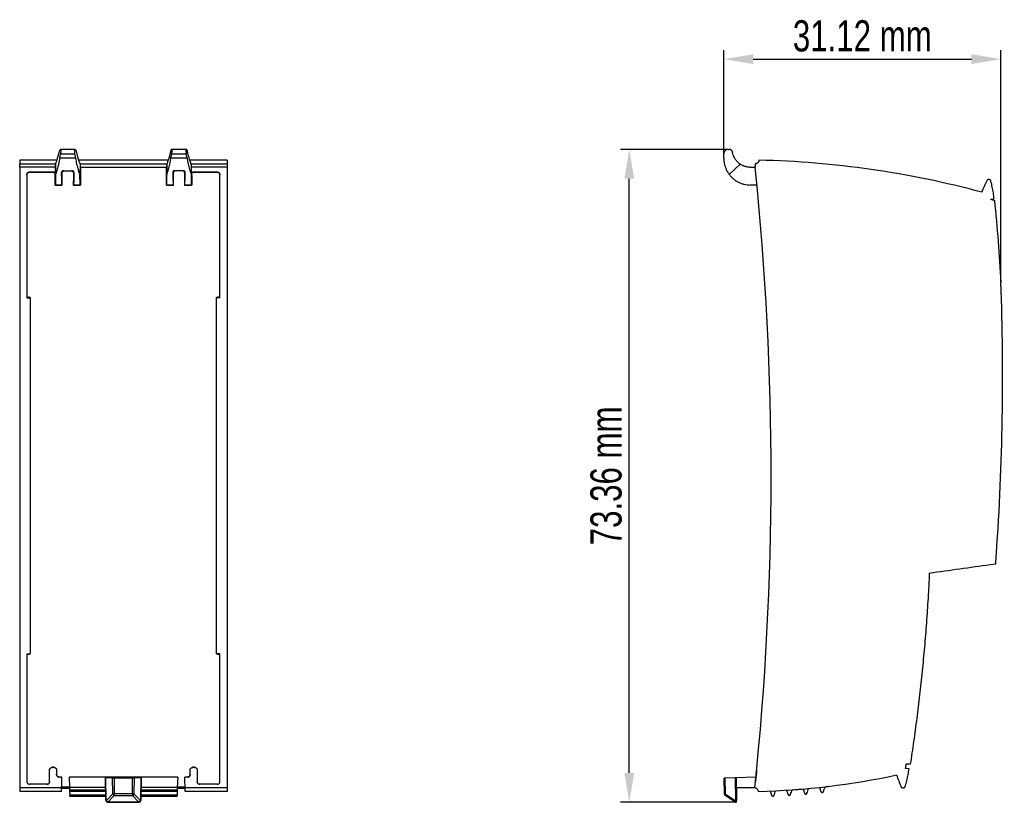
# Model space of a CAD drawing. Header units: millimetres. Extents: x 8 to 415, y 5 to 292.
# Tile 3 of 7: x 117 to 228, y 143 to 231. Entities that reach past the tile are written whole.
import ezdxf

# ---------------------------------------------------------------- set-up
doc = ezdxf.new("R2010")
doc.units = ezdxf.units.MM
doc.header["$PDSIZE"] = -1
doc.styles.add('SLDTEXTSTYLE0', font='TXT', dxfattribs={"width": 0.75})
doc.dimstyles.new('SLDDIMSTYLE1', dxfattribs={"dimtxt": 3.5, "dimasz": 3.302, "dimexe": 0, "dimexo": 0.0625, "dimgap": 0.875, "dimtad": 2, "dimrnd": 1e-09, "dimzin": 12, "dimdsep": 46, "dimtxsty": 'SLDTEXTSTYLE0', "dimsah": 1, "dimcen": 0.09, "dimadec": 0, "dimazin": 3, "dimtfac": 1, "dimtofl": 0, "dimtmove": 0, "dimatfit": 3, "dimfxl": 1, "dimfrac": 2, "dimtolj": 1, "dimtzin": 12, "dimarcsym": 0})

# ---------------------------------------------------------------- blocks, each defined once
blk = doc.blocks.new('*D9')
at = {"color": 0, "linetype": 'Continuous', "lineweight": -2, "transparency": 16777216}
for p, q in [((196.06, 215.85), (196.06, 227.43)), ((227.18, 201.41), (227.18, 227.43)), ((199.37, 226.43), (223.88, 226.43))]:
    blk.add_line(p, q, dxfattribs=at)
at = {"color": 0, "linetype": 'Continuous', "transparency": 16777216}
for points in [[(199.37, 226.98), (199.37, 225.87), (196.06, 226.43)], [(223.88, 226.98), (223.88, 225.87), (227.18, 226.43)]]:
    blk.add_solid(points, dxfattribs=at)
at = {"layer": 'Defpoints', "color": 0, "linetype": 'Continuous', "transparency": 16777216}
for p in [(227.18, 226.43), (196.06, 215.79), (227.18, 201.34)]:
    blk.add_point(p, dxfattribs=at)
at = {"color": 0, "linetype": 'Continuous', "lineweight": 25, "transparency": 16777216, "insert": (211.62, 230.8), "char_height": 3.5, "attachment_point": 2, "style": 'SLDTEXTSTYLE0'}
blk.add_mtext('\\A1;31.12 mm', dxfattribs=at)
blk = doc.blocks.new('*D10')
at = {"color": 0, "linetype": 'Continuous', "lineweight": -2, "transparency": 16777216}
for p, q in [((196.5, 216.29), (184.44, 216.29)), ((185.44, 146.23), (185.44, 212.99)), ((197.41, 142.93), (184.44, 142.93))]:
    blk.add_line(p, q, dxfattribs=at)
at = {"color": 0, "linetype": 'Continuous', "transparency": 16777216}
for points in [[(184.89, 212.99), (185.99, 212.99), (185.44, 216.29)], [(184.89, 146.23), (185.99, 146.23), (185.44, 142.93)]]:
    blk.add_solid(points, dxfattribs=at)
at = {"layer": 'Defpoints', "color": 0, "linetype": 'Continuous', "transparency": 16777216}
for p in [(185.44, 216.29), (196.56, 216.29), (197.47, 142.93)]:
    blk.add_point(p, dxfattribs=at)
at = {"color": 0, "linetype": 'Continuous', "lineweight": 25, "transparency": 16777216, "insert": (181.07, 179.61), "char_height": 3.5, "attachment_point": 2, "rotation": 90, "style": 'SLDTEXTSTYLE0'}
blk.add_mtext('\\A1;73.36 mm', dxfattribs=at)

msp = doc.modelspace()

# ---------------------------------------------------------------- linework, layer by layer
at = {"color": 7, "linetype": 'Continuous', "lineweight": 25}
for p, q in [((121.442, 215.286), (121.535, 215.789)), ((121.512, 216.289), (121.53, 216.289)), ((123.167, 216.289), (121.53, 216.289)), ((121.535, 215.789), (123.162, 215.789)), ((123.255, 215.286), (123.162, 215.789)), ((123.167, 216.289), (123.185, 216.289)), ((133.942, 215.286), (134.035, 215.789)), ((134.012, 216.289), (134.03, 216.289)), ((135.667, 216.289), (134.03, 216.289)), ((134.035, 215.789), (135.662, 215.789)), ((135.755, 215.286), (135.662, 215.789)), ((135.667, 216.289), (135.685, 216.289)), ((196.063, 215.286), (196.063, 215.789)), ((196.563, 216.289), (196.657, 216.289)), ((116.949, 214.663), (120.976, 214.663)), ((121.135, 215.079), (116.954, 215.079)), ((120.967, 214.639), (120.988, 213.469)), ((123.255, 215.286), (121.442, 215.286)), ((133.635, 215.079), (123.562, 215.079)), ((123.73, 214.639), (123.709, 213.469)), ((123.721, 214.663), (133.476, 214.663)), ((133.467, 214.639), (133.488, 213.469)), ((135.755, 215.286), (133.942, 215.286)), ((140.243, 215.079), (136.062, 215.079)), ((136.23, 214.639), (136.209, 213.469)), ((136.221, 214.663), (140.248, 214.663)), ((197.893, 214.639), (196.675, 213.469)), ((116.948, 214.287), (116.948, 144.582)), ((120.937, 214.289), (116.949, 214.287)), ((118.048, 213.73), (120.736, 213.73)), ((118.048, 213.726), (118.048, 213.73)), ((120.727, 213.726), (118.048, 213.726)), ((120.727, 213.726), (120.736, 213.73)), ((120.936, 213.53), (120.927, 213.526)), ((120.937, 214.289), (120.936, 213.53)), ((120.947, 214.289), (120.937, 214.289)), ((121.854, 213.898), (122.842, 213.898)), ((121.919, 213.876), (122.778, 213.876)), ((123.75, 214.289), (123.76, 214.289)), ((123.76, 214.289), (123.76, 214.089)), ((123.76, 214.089), (123.769, 214.089)), ((123.96, 214.289), (133.237, 214.289)), ((133.428, 214.089), (133.437, 214.089)), ((133.437, 214.089), (133.437, 214.289)), ((133.447, 214.289), (133.437, 214.289)), ((135.342, 213.898), (134.354, 213.898)), ((136.25, 214.289), (136.26, 214.289)), ((136.261, 213.53), (136.26, 214.289)), ((140.248, 214.287), (136.26, 214.289)), ((136.27, 213.526), (136.261, 213.53)), ((136.461, 213.73), (139.148, 213.73)), ((136.461, 213.73), (136.47, 213.726)), ((139.148, 213.726), (136.47, 213.726)), ((139.148, 213.73), (139.148, 213.726)), ((140.248, 214.287), (140.248, 144.582)), ((196.517, 213.699), (196.57, 213.634)), ((199.023, 214.289), (199.584, 214.289)), ((117.748, 213.428), (117.748, 199.624)), ((139.448, 199.624), (139.448, 213.428)), ((121.722, 212.275), (120.925, 212.275)), ((120.947, 212.286), (121.7, 212.286)), ((121.722, 212.275), (121.7, 212.286)), ((122.997, 212.286), (122.975, 212.275)), ((123.772, 212.275), (122.975, 212.275)), ((122.997, 212.286), (123.75, 212.286)), ((123.772, 212.275), (123.75, 212.286)), ((133.425, 212.275), (133.447, 212.286)), ((134.222, 212.275), (133.425, 212.275)), ((133.447, 212.286), (134.2, 212.286)), ((135.475, 212.275), (135.497, 212.286)), ((136.272, 212.275), (135.475, 212.275)), ((135.497, 212.286), (136.25, 212.286)), ((136.272, 212.275), (136.25, 212.286)), ((199.765, 212.28), (199.037, 212.286)), ((226.034, 210.712), (226.434, 210.726)), ((226.037, 210.681), (226.034, 210.714)), ((117.748, 199.693), (117.921, 199.693)), ((117.748, 199.624), (118.128, 199.624)), ((117.748, 199.624), (117.748, 199.624)), ((118.128, 199.652), (118.128, 199.624)), ((118.128, 199.624), (118.128, 159.624)), ((139.068, 199.624), (139.068, 199.652)), ((139.068, 159.624), (139.068, 199.624)), ((139.448, 199.624), (139.068, 199.624)), ((139.276, 199.693), (139.448, 199.693)), ((139.448, 199.624), (139.448, 199.624)), ((225.997, 169.65), (226.605, 169.736)), ((117.748, 159.624), (118.128, 159.624)), ((117.748, 159.624), (117.748, 145.257)), ((117.921, 159.557), (117.748, 159.557)), ((118.128, 159.624), (118.128, 159.597)), ((139.448, 159.624), (139.068, 159.624)), ((139.068, 159.597), (139.068, 159.624)), ((139.448, 159.557), (139.276, 159.557)), ((139.448, 145.257), (139.448, 159.624)), ((217.008, 147.203), (216.554, 147.214)), ((120.309, 146.56), (120.304, 146.569)), ((120.604, 146.869), (120.608, 146.861)), ((120.793, 146.869), (120.604, 146.869)), ((120.789, 146.861), (120.608, 146.861)), ((120.789, 146.861), (120.793, 146.869)), ((121.093, 146.569), (121.088, 146.56)), ((121.088, 146.56), (121.088, 146.058)), ((121.088, 146.058), (121.092, 146.076)), ((136.109, 146.56), (136.104, 146.569)), ((136.105, 146.076), (136.109, 146.058)), ((136.109, 146.058), (136.109, 146.56)), ((136.404, 146.869), (136.408, 146.861)), ((136.593, 146.869), (136.404, 146.869)), ((136.589, 146.861), (136.408, 146.861)), ((136.589, 146.861), (136.593, 146.869)), ((136.893, 146.569), (136.888, 146.56)), ((216.476, 146.715), (216.482, 146.75)), ((216.879, 146.704), (216.476, 146.718)), ((120.01, 144.957), (118.048, 144.957)), ((120.31, 145.257), (120.305, 145.257)), ((121.392, 145.774), (121.387, 145.757)), ((121.698, 145.757), (121.387, 145.757)), ((121.698, 145.774), (121.392, 145.774)), ((121.698, 145.774), (121.698, 145.757)), ((122.498, 145.757), (122.498, 145.774)), ((134.698, 145.774), (122.498, 145.774)), ((126.598, 145.757), (122.498, 145.757)), ((122.498, 145.757), (122.54, 144.582)), ((126.598, 145.68), (126.598, 145.757)), ((126.643, 143.129), (126.598, 145.68)), ((126.598, 145.68), (126.643, 143.129)), ((127.389, 145.635), (126.631, 145.676)), ((126.676, 143.129), (126.631, 145.676)), ((127.406, 143.867), (127.389, 145.635)), ((129.64, 145.632), (127.557, 145.632)), ((127.557, 145.632), (127.573, 143.867)), ((129.624, 143.867), (129.64, 145.632)), ((129.808, 145.635), (129.791, 143.867)), ((130.566, 145.676), (129.808, 145.635)), ((130.566, 145.676), (130.521, 143.129)), ((130.598, 145.68), (130.554, 143.129)), ((130.554, 143.129), (130.598, 145.68)), ((134.698, 145.757), (130.598, 145.757)), ((130.598, 145.757), (130.598, 145.68)), ((134.698, 145.757), (134.657, 144.582)), ((134.698, 145.774), (134.698, 145.757)), ((135.805, 145.774), (135.498, 145.774)), ((135.498, 145.757), (135.498, 145.774)), ((135.809, 145.757), (135.498, 145.757)), ((135.809, 145.757), (135.805, 145.774)), ((136.891, 145.257), (136.887, 145.257)), ((139.148, 144.957), (137.187, 144.957)), ((196.129, 143.867), (196.099, 145.632)), ((197.349, 145.676), (196.189, 145.635)), ((196.189, 145.635), (196.22, 143.867)), ((197.349, 145.676), (197.362, 143.129)), ((199.669, 145.757), (197.458, 145.68)), ((197.458, 145.68), (197.471, 143.129)), ((197.471, 143.129), (197.458, 145.68)), ((116.948, 144.582), (121.658, 144.582)), ((116.948, 144.582), (116.948, 144.582)), ((116.948, 144.582), (121.658, 144.582)), ((121.643, 144.165), (116.954, 144.165)), ((121.654, 144.538), (122.541, 144.538)), ((121.66, 144.668), (122.537, 144.668)), ((126.619, 144.582), (122.54, 144.582)), ((122.548, 144.342), (122.554, 144.165)), ((122.548, 144.342), (126.622, 144.342)), ((126.625, 144.165), (122.554, 144.165)), ((126.684, 143.129), (127.406, 143.867)), ((129.624, 143.867), (127.573, 143.867)), ((127.573, 143.703), (127.573, 143.867)), ((129.624, 143.867), (129.624, 143.703)), ((129.791, 143.867), (130.513, 143.129)), ((134.643, 144.165), (130.572, 144.165)), ((130.575, 144.342), (134.649, 144.342)), ((134.657, 144.582), (130.578, 144.582)), ((134.649, 144.342), (134.643, 144.165)), ((134.654, 144.538), (135.541, 144.538)), ((134.66, 144.668), (135.537, 144.668)), ((135.539, 144.581), (140.248, 144.582)), ((135.539, 144.581), (135.539, 144.582)), ((135.539, 144.582), (140.248, 144.582)), ((140.243, 144.165), (135.554, 144.165)), ((140.248, 144.582), (140.248, 144.582)), ((196.22, 143.867), (197.349, 143.129)), ((197.499, 144.582), (199.549, 144.582)), ((197.499, 144.582), (197.499, 143.13)), ((199.549, 144.582), (199.549, 144.582)), ((207.439, 144.681), (207.463, 144.684)), ((122.568, 143.618), (126.634, 143.618)), ((126.633, 143.716), (122.572, 143.716)), ((126.684, 143.129), (126.676, 143.129)), ((126.843, 142.932), (126.852, 142.932)), ((127.573, 143.703), (126.852, 142.965)), ((130.345, 142.965), (126.852, 142.965)), ((126.852, 142.932), (126.852, 142.965)), ((126.852, 142.932), (130.345, 142.932)), ((127.573, 143.703), (129.624, 143.703)), ((130.345, 142.965), (129.624, 143.703)), ((130.345, 142.965), (130.345, 142.932)), ((130.345, 142.932), (130.354, 142.932)), ((130.521, 143.129), (130.513, 143.129)), ((130.562, 143.618), (134.65, 143.618)), ((134.625, 143.716), (130.564, 143.716)), ((134.625, 143.717), (134.652, 143.717)), ((197.349, 142.965), (196.22, 143.703)), ((197.362, 143.129), (197.349, 143.129)), ((197.458, 142.932), (197.471, 142.932)), ((197.499, 143.13), (197.471, 143.129)), ((197.471, 142.932), (197.499, 142.932))]:
    msp.add_line(p, q, dxfattribs=at)
at = {"color": 7, "linetype": 'Continuous', "lineweight": 25, "flags": 128}
for points in [[(120.925, 212.275), (120.937, 212.281), (120.947, 212.286)], [(134.2, 212.286), (134.213, 212.28), (134.222, 212.275)], [(118.128, 199.652), (118.012, 199.675), (117.921, 199.693)], [(139.276, 199.693), (139.16, 199.67), (139.068, 199.652)], [(117.921, 159.557), (118.037, 159.579), (118.128, 159.597)], [(139.068, 159.597), (139.185, 159.575), (139.276, 159.557)], [(196.22, 143.703), (196.209, 143.713), (196.201, 143.727), (196.196, 143.744), (196.194, 143.765), (196.196, 143.788), (196.201, 143.813), (196.209, 143.839), (196.22, 143.867)], [(197.349, 143.129), (197.338, 143.101), (197.33, 143.075), (197.325, 143.05), (197.323, 143.027), (197.325, 143.006), (197.33, 142.989), (197.338, 142.975), (197.349, 142.965)], [(197.458, 142.932), (197.437, 142.936), (197.417, 142.947), (197.398, 142.965), (197.382, 142.989), (197.368, 143.019), (197.358, 143.053), (197.351, 143.09), (197.349, 143.129)], [(197.362, 143.129), (197.364, 143.09), (197.371, 143.053), (197.381, 143.019), (197.395, 142.989), (197.411, 142.965), (197.43, 142.947), (197.45, 142.936), (197.471, 142.932)]]:
    msp.add_lwpolyline(points, dxfattribs=at)
at = {"color": 7, "linetype": 'Continuous', "lineweight": 25}
for centre, radius, start, end in [((-136.441, 179.607), 337.811, 354.04885, 5.89252), ((-53.231, 190.431), 280.6, 355.77037, 355.99603), ((127.49, 150.998), 7.132, 269.32744, 270.67256), ((127.65, 143.949), 0.258, 198.55349, 252.66415), ((129.707, 150.998), 7.132, 269.32744, 270.67256), ((129.547, 143.949), 0.258, 287.33585, 341.44651), ((196.175, 145.599), 1.733, 268.50187, 271.49813), ((196.329, 143.87), 0.2, 181, 236.82149), ((126.659, 143.827), 0.699, 268.66624, 271.33599), ((126.843, 143.132), 0.2, 181.00018, 270.00059), ((126.86, 143.117), 0.185, 176.26362, 264.59844), ((126.928, 143.211), 0.258, 198.55349, 252.66415), ((126.869, 143.117), 0.185, 176.26286, 264.5985), ((130.269, 143.211), 0.258, 287.33585, 341.44651), ((130.328, 143.117), 0.185, 275.4015, 3.73714), ((130.337, 143.117), 0.185, 275.40069, 3.73719), ((130.354, 143.132), 0.2, 269.99936, 358.99998), ((130.538, 143.827), 0.699, 268.66401, 271.33376), ((197.458, 143.132), 0.2, 236.82149, 270), ((197.417, 152.957), 9.828, 269.68093, 270.31841), ((197.471, 143.17), 0.0418, 270.17255, 270.33951), ((117.312, 143.082), 80.159, 359.89322, 0.03368)]:
    msp.add_arc(centre, radius, start, end, dxfattribs=at)
for points, knots in [([(120.967, 214.639), (120.978, 214.665), (121.002, 214.717), (121.037, 214.803), (121.073, 214.896), (121.108, 214.995), (121.144, 215.1), (121.192, 215.246), (121.249, 215.441), (121.314, 215.691), (121.354, 215.868), (121.373, 215.956)], [0, 0, 0, 0, 0.0833542, 0.1667199, 0.2500971, 0.3334859, 0.4168862, 0.5002981, 0.6662618, 0.8328136, 1, 1, 1, 1]), ([(121.373, 215.956), (121.396, 216.048), (121.419, 216.134), (121.466, 216.255), (121.489, 216.289), (121.512, 216.289)], [0, 0, 0, 0, 0.5, 0.5, 1, 1, 1, 1]), ([(121.53, 216.289), (121.534, 216.288), (121.543, 216.286), (121.553, 216.27), (121.561, 216.245), (121.567, 216.211), (121.57, 216.168), (121.57, 216.117), (121.568, 216.059), (121.564, 215.997), (121.557, 215.93), (121.547, 215.86), (121.539, 215.813), (121.535, 215.789)], [0, 0, 0, 0, 0.0924084, 0.1842015, 0.2754819, 0.366354, 0.4569236, 0.5472976, 0.6375834, 0.7278891, 0.8183223, 0.9089904, 1, 1, 1, 1]), ([(123.125, 216.133), (123.125, 216.148), (123.126, 216.179), (123.129, 216.216), (123.135, 216.248), (123.143, 216.271), (123.154, 216.287), (123.163, 216.288), (123.167, 216.289)], [0, 0, 0, 0, 0.1574499, 0.3183469, 0.4828798, 0.651225, 0.8235472, 1, 1, 1, 1]), ([(123.162, 215.789), (123.158, 215.811), (123.15, 215.855), (123.141, 215.918), (123.134, 215.979), (123.129, 216.035), (123.126, 216.088), (123.125, 216.118), (123.125, 216.133)], [0, 0, 0, 0, 0.175169, 0.346741, 0.5148563, 0.6796641, 0.8413228, 1, 1, 1, 1]), ([(123.185, 216.289), (123.208, 216.289), (123.231, 216.255), (123.277, 216.134), (123.3, 216.048), (123.324, 215.956)], [0, 0, 0, 0, 0.5, 0.5, 1, 1, 1, 1]), ([(123.324, 215.956), (123.334, 215.911), (123.355, 215.814), (123.392, 215.663), (123.434, 215.5), (123.482, 215.327), (123.536, 215.148), (123.596, 214.969), (123.661, 214.792), (123.707, 214.692), (123.73, 214.639)], [0, 0, 0, 0, 0.0857407, 0.1826884, 0.2908511, 0.4102335, 0.5408386, 0.6826679, 0.8357218, 1, 1, 1, 1]), ([(133.873, 215.956), (133.864, 215.912), (133.844, 215.824), (133.813, 215.694), (133.781, 215.568), (133.749, 215.445), (133.715, 215.325), (133.668, 215.171), (133.609, 214.992), (133.538, 214.799), (133.49, 214.693), (133.467, 214.639)], [0, 0, 0, 0, 0.0835027, 0.16645, 0.2492051, 0.3321335, 0.4155986, 0.4999566, 0.6669446, 0.8326851, 1, 1, 1, 1]), ([(134.012, 216.289), (134.008, 216.289), (134, 216.287), (133.987, 216.275), (133.974, 216.256), (133.959, 216.23), (133.937, 216.18), (133.906, 216.093), (133.884, 216.002), (133.873, 215.956)], [0, 0, 0, 0, 0.1006433, 0.1990919, 0.2972909, 0.3971997, 0.5006809, 0.7500058, 1, 1, 1, 1]), ([(134.035, 215.789), (134.039, 215.812), (134.047, 215.856), (134.056, 215.92), (134.064, 215.981), (134.069, 216.039), (134.071, 216.094), (134.073, 216.176), (134.065, 216.27), (134.042, 216.283), (134.03, 216.289)], [0, 0, 0, 0, 0.08612598, 0.16916746, 0.2506182, 0.33205954, 0.41507332, 0.50115478, 0.74814844, 1, 1, 1, 1]), ([(135.667, 216.289), (135.663, 216.289), (135.655, 216.287), (135.644, 216.275), (135.636, 216.254), (135.63, 216.225), (135.626, 216.188), (135.624, 216.116), (135.629, 215.986), (135.651, 215.855), (135.662, 215.789)], [0, 0, 0, 0, 0.0861842, 0.1692928, 0.2508081, 0.3322996, 0.415338, 0.5014092, 0.748347, 1, 1, 1, 1]), ([(135.824, 215.956), (135.819, 215.975), (135.811, 216.011), (135.797, 216.063), (135.783, 216.111), (135.768, 216.156), (135.746, 216.214), (135.715, 216.276), (135.695, 216.285), (135.685, 216.289)], [0, 0, 0, 0, 0.1007879, 0.1993728, 0.2976712, 0.3976155, 0.5010464, 0.7503595, 1, 1, 1, 1]), ([(136.23, 214.639), (136.219, 214.665), (136.195, 214.717), (136.159, 214.803), (136.123, 214.896), (136.088, 214.994), (136.052, 215.099), (136.005, 215.246), (135.948, 215.442), (135.883, 215.692), (135.843, 215.868), (135.824, 215.956)], [0, 0, 0, 0, 0.0838941, 0.1671177, 0.2500183, 0.3329477, 0.4162573, 0.5002936, 0.6677635, 0.8333572, 1, 1, 1, 1]), ([(196.563, 216.289), (196.541, 216.289), (196.497, 216.287), (196.433, 216.275), (196.372, 216.254), (196.314, 216.225), (196.259, 216.188), (196.177, 216.116), (196.082, 215.986), (196.069, 215.855), (196.063, 215.789)], [0, 0, 0, 0, 0.0861842, 0.1692928, 0.2508081, 0.3322996, 0.415338, 0.5014092, 0.748347, 1, 1, 1, 1]), ([(197.051, 215.956), (197.047, 215.975), (197.04, 216.011), (197.019, 216.063), (196.991, 216.111), (196.957, 216.156), (196.896, 216.214), (196.799, 216.276), (196.704, 216.285), (196.657, 216.289)], [0, 0, 0, 0, 0.1007879, 0.1993728, 0.2976712, 0.3976155, 0.5010464, 0.7503595, 1, 1, 1, 1]), ([(197.893, 214.639), (197.856, 214.665), (197.784, 214.717), (197.682, 214.803), (197.586, 214.896), (197.497, 214.994), (197.414, 215.099), (197.313, 215.246), (197.205, 215.442), (197.106, 215.692), (197.069, 215.868), (197.051, 215.956)], [0, 0, 0, 0, 0.0838941, 0.1671177, 0.2500183, 0.3329477, 0.4162573, 0.5002936, 0.6677635, 0.8333572, 1, 1, 1, 1]), ([(116.954, 215.079), (116.954, 215.057), (116.954, 215.011), (116.954, 214.939), (116.953, 214.864), (116.952, 214.791), (116.951, 214.727), (116.95, 214.678), (116.949, 214.668), (116.949, 214.663)], [0, 0, 0, 0, 0.1015729, 0.216928, 0.3460544, 0.4889395, 0.6455693, 0.8159284, 1, 1, 1, 1]), ([(121.442, 215.286), (121.433, 215.235), (121.413, 215.131), (121.382, 214.974), (121.348, 214.814), (121.312, 214.651), (121.274, 214.487), (121.225, 214.286), (121.161, 214.042), (121.079, 213.752), (121.019, 213.567), (120.988, 213.469)], [0, 0, 0, 0, 0.0779891, 0.1581024, 0.2403463, 0.324727, 0.4112501, 0.4999206, 0.6484234, 0.8151143, 1, 1, 1, 1]), ([(123.709, 213.469), (123.695, 213.512), (123.668, 213.595), (123.629, 213.722), (123.591, 213.848), (123.556, 213.972), (123.523, 214.092), (123.492, 214.209), (123.445, 214.393), (123.385, 214.646), (123.315, 214.969), (123.275, 215.182), (123.255, 215.286)], [0, 0, 0, 0, 0.0814897, 0.1596372, 0.234443, 0.3059079, 0.3740327, 0.4388185, 0.5002663, 0.6753731, 0.8419357, 1, 1, 1, 1]), ([(133.467, 214.639), (133.466, 214.611), (133.464, 214.556), (133.462, 214.485), (133.46, 214.424), (133.457, 214.375), (133.455, 214.337), (133.452, 214.309), (133.449, 214.292), (133.448, 214.29), (133.447, 214.289)], [0, 0, 0, 0, 0.12752453, 0.25289609, 0.37681181, 0.49999358, 0.62317617, 0.74709434, 0.87246992, 1, 1, 1, 1]), ([(133.488, 213.469), (133.502, 213.513), (133.531, 213.6), (133.573, 213.737), (133.614, 213.877), (133.655, 214.022), (133.695, 214.17), (133.747, 214.374), (133.81, 214.636), (133.88, 214.958), (133.921, 215.177), (133.942, 215.286)], [0, 0, 0, 0, 0.0838921, 0.1672703, 0.2503639, 0.3334044, 0.4166238, 0.5002526, 0.6676098, 0.8335385, 1, 1, 1, 1]), ([(135.755, 215.286), (135.765, 215.231), (135.785, 215.122), (135.818, 214.959), (135.852, 214.798), (135.888, 214.638), (135.925, 214.48), (135.976, 214.272), (136.042, 214.02), (136.124, 213.733), (136.181, 213.557), (136.209, 213.469)], [0, 0, 0, 0, 0.0833031, 0.1662868, 0.2491958, 0.3322752, 0.4157686, 0.4999162, 0.6664751, 0.8325497, 1, 1, 1, 1]), ([(136.25, 214.289), (136.249, 214.29), (136.247, 214.292), (136.245, 214.309), (136.242, 214.337), (136.24, 214.375), (136.237, 214.424), (136.235, 214.485), (136.233, 214.556), (136.231, 214.611), (136.23, 214.639)], [0, 0, 0, 0, 0.12753008, 0.25290566, 0.37682383, 0.50000642, 0.62318819, 0.74710391, 0.87247547, 1, 1, 1, 1]), ([(140.243, 215.079), (140.243, 215.061), (140.243, 215.025), (140.243, 214.973), (140.243, 214.914), (140.244, 214.851), (140.245, 214.789), (140.245, 214.737), (140.246, 214.698), (140.247, 214.671), (140.248, 214.666), (140.248, 214.663)], [0, 0, 0, 0, 0.0838059, 0.1670081, 0.2508408, 0.3754639, 0.5000864, 0.6246607, 0.7493156, 0.8746372, 1, 1, 1, 1]), ([(196.063, 215.286), (196.064, 215.231), (196.066, 215.122), (196.079, 214.959), (196.101, 214.798), (196.132, 214.638), (196.172, 214.48), (196.236, 214.272), (196.337, 214.02), (196.487, 213.733), (196.613, 213.557), (196.675, 213.469)], [0, 0, 0, 0, 0.0833031, 0.1662868, 0.2491958, 0.3322752, 0.4157686, 0.4999162, 0.6664751, 0.8325497, 1, 1, 1, 1]), ([(199.023, 214.289), (198.972, 214.29), (198.871, 214.292), (198.72, 214.309), (198.574, 214.337), (198.43, 214.375), (198.29, 214.424), (198.154, 214.485), (198.02, 214.556), (197.936, 214.611), (197.893, 214.639)], [0, 0, 0, 0, 0.12753008, 0.25290566, 0.37682383, 0.50000642, 0.62318819, 0.74710391, 0.87247547, 1, 1, 1, 1]), ([(200.009, 215.079), (200.007, 215.061), (200.003, 215.025), (199.989, 214.973), (199.966, 214.914), (199.93, 214.851), (199.877, 214.789), (199.814, 214.737), (199.743, 214.698), (199.665, 214.671), (199.611, 214.666), (199.584, 214.663)], [0, 0, 0, 0, 0.0838059, 0.1670081, 0.2508408, 0.3754639, 0.5000864, 0.6246607, 0.7493156, 0.8746372, 1, 1, 1, 1]), ([(118.048, 213.73), (118.03, 213.729), (117.992, 213.727), (117.936, 213.71), (117.883, 213.683), (117.826, 213.636), (117.764, 213.554), (117.754, 213.474), (117.748, 213.428)], [0, 0, 0, 0, 0.1188501, 0.2413558, 0.3675647, 0.4975202, 0.7080831, 1, 1, 1, 1]), ([(117.748, 213.425), (117.749, 213.442), (117.751, 213.474), (117.762, 213.518), (117.778, 213.557), (117.796, 213.589), (117.815, 213.615), (117.856, 213.66), (117.931, 213.713), (118.01, 213.721), (118.048, 213.726)], [0, 0, 0, 0, 0.1064558, 0.2037439, 0.2918603, 0.3708023, 0.4405679, 0.5011567, 0.757712, 1, 1, 1, 1]), ([(120.727, 213.726), (120.74, 213.725), (120.766, 213.724), (120.803, 213.712), (120.839, 213.693), (120.877, 213.662), (120.917, 213.607), (120.923, 213.555), (120.927, 213.526)], [0, 0, 0, 0, 0.1221289, 0.2463115, 0.3726027, 0.5010549, 0.7233424, 1, 1, 1, 1]), ([(120.936, 213.53), (120.935, 213.545), (120.933, 213.575), (120.917, 213.617), (120.895, 213.653), (120.867, 213.683), (120.836, 213.705), (120.802, 213.72), (120.769, 213.729), (120.747, 213.73), (120.736, 213.73)], [0, 0, 0, 0, 0.1473597, 0.2882878, 0.4228011, 0.5509197, 0.6726674, 0.7880728, 0.89717, 1, 1, 1, 1]), ([(121.854, 213.898), (121.842, 213.897), (121.817, 213.896), (121.781, 213.885), (121.746, 213.868), (121.718, 213.845), (121.696, 213.821), (121.679, 213.794), (121.661, 213.754), (121.658, 213.721), (121.656, 213.699)], [0, 0, 0, 0, 0.1082926, 0.2218187, 0.3396155, 0.4604442, 0.5543381, 0.6590206, 0.7726413, 1, 1, 1, 1]), ([(121.7, 212.286), (121.693, 212.29), (121.686, 212.423), (121.671, 212.915), (121.664, 213.273), (121.656, 213.699)], [0, 0, 0, 0, 0.5, 0.5, 1, 1, 1, 1]), ([(121.919, 213.876), (121.906, 213.875), (121.88, 213.874), (121.83, 213.858), (121.774, 213.821), (121.738, 213.765), (121.722, 213.715), (121.72, 213.689), (121.72, 213.676)], [0, 0, 0, 0, 0.1249546, 0.2511661, 0.4997071, 0.7484586, 0.8741142, 1, 1, 1, 1]), ([(121.722, 212.275), (121.722, 212.508), (121.721, 212.975), (121.72, 213.442), (121.72, 213.676)], [0, 0, 0, 0, 0.49992439, 1, 1, 1, 1]), ([(122.977, 213.676), (122.976, 213.689), (122.975, 213.715), (122.959, 213.765), (122.923, 213.821), (122.867, 213.858), (122.817, 213.874), (122.791, 213.875), (122.778, 213.876)], [0, 0, 0, 0, 0.1243782, 0.251238, 0.4997991, 0.7485844, 0.8735237, 1, 1, 1, 1]), ([(123.041, 213.699), (123.04, 213.713), (123.038, 213.739), (123.027, 213.775), (123.013, 213.802), (123, 213.821), (122.976, 213.849), (122.927, 213.887), (122.871, 213.894), (122.842, 213.898)], [0, 0, 0, 0, 0.1470584, 0.2740315, 0.3767024, 0.4525843, 0.5005729, 0.7406848, 1, 1, 1, 1]), ([(123.041, 213.699), (123.033, 213.273), (123.026, 212.915), (123.011, 212.423), (123.004, 212.29), (122.997, 212.286)], [0, 0, 0, 0, 0.5, 0.5, 1, 1, 1, 1]), ([(123.96, 214.289), (123.908, 214.289), (123.856, 214.268), (123.781, 214.194), (123.76, 214.142), (123.76, 214.089)], [0, 0, 0, 0, 0.5, 0.5, 1, 1, 1, 1]), ([(123.769, 214.089), (123.77, 214.105), (123.772, 214.133), (123.786, 214.173), (123.804, 214.205), (123.836, 214.243), (123.89, 214.281), (123.943, 214.286), (123.969, 214.289)], [0, 0, 0, 0, 0.1453903, 0.2773464, 0.3958648, 0.5009475, 0.7544224, 1, 1, 1, 1]), ([(133.228, 214.289), (133.241, 214.289), (133.267, 214.287), (133.304, 214.276), (133.34, 214.257), (133.378, 214.225), (133.418, 214.171), (133.424, 214.118), (133.428, 214.089)], [0, 0, 0, 0, 0.1222786, 0.2465159, 0.3727604, 0.5010581, 0.7239709, 1, 1, 1, 1]), ([(133.437, 214.089), (133.437, 214.142), (133.415, 214.194), (133.341, 214.268), (133.289, 214.289), (133.237, 214.289)], [0, 0, 0, 0, 0.5, 0.5, 1, 1, 1, 1]), ([(134.354, 213.898), (134.342, 213.897), (134.317, 213.896), (134.281, 213.885), (134.246, 213.868), (134.218, 213.845), (134.196, 213.821), (134.179, 213.794), (134.161, 213.754), (134.158, 213.721), (134.156, 213.699)], [0, 0, 0, 0, 0.1082926, 0.2218187, 0.3396155, 0.4604442, 0.5543381, 0.6590206, 0.7726413, 1, 1, 1, 1]), ([(134.156, 213.699), (134.157, 213.651), (134.158, 213.557), (134.16, 213.422), (134.162, 213.294), (134.164, 213.172), (134.166, 213.057), (134.168, 212.95), (134.17, 212.849), (134.173, 212.755), (134.176, 212.645), (134.18, 212.529), (134.185, 212.422), (134.19, 212.346), (134.195, 212.297), (134.199, 212.29), (134.2, 212.286)], [0, 0, 0, 0, 0.05634473, 0.1120863, 0.1673958, 0.22244833, 0.27742146, 0.3324935, 0.38784184, 0.44364122, 0.50006218, 0.60102059, 0.70046343, 0.79941649, 0.89892071, 1, 1, 1, 1]), ([(134.419, 213.876), (134.406, 213.875), (134.38, 213.874), (134.33, 213.858), (134.274, 213.821), (134.238, 213.765), (134.222, 213.715), (134.22, 213.689), (134.22, 213.676)], [0, 0, 0, 0, 0.1249546, 0.2511661, 0.4997071, 0.7484586, 0.8741142, 1, 1, 1, 1]), ([(135.477, 213.676), (135.476, 213.689), (135.475, 213.715), (135.459, 213.765), (135.423, 213.821), (135.367, 213.858), (135.317, 213.874), (135.291, 213.875), (135.278, 213.876)], [0, 0, 0, 0, 0.1243782, 0.251238, 0.4997991, 0.7485844, 0.8735237, 1, 1, 1, 1]), ([(135.541, 213.699), (135.54, 213.713), (135.538, 213.739), (135.527, 213.775), (135.513, 213.802), (135.5, 213.821), (135.476, 213.849), (135.427, 213.887), (135.371, 213.894), (135.342, 213.898)], [0, 0, 0, 0, 0.1470569, 0.2740289, 0.376699, 0.4525808, 0.5005698, 0.7406832, 1, 1, 1, 1]), ([(135.477, 213.676), (135.477, 213.442), (135.476, 212.975), (135.475, 212.508), (135.475, 212.275)], [0, 0, 0, 0, 0.5000761, 1, 1, 1, 1]), ([(135.497, 212.286), (135.498, 212.287), (135.5, 212.29), (135.502, 212.306), (135.505, 212.33), (135.508, 212.363), (135.511, 212.406), (135.514, 212.458), (135.516, 212.519), (135.519, 212.589), (135.522, 212.689), (135.526, 212.826), (135.53, 213.01), (135.534, 213.217), (135.538, 213.446), (135.54, 213.614), (135.541, 213.699)], [0, 0, 0, 0, 0.05634723, 0.11209098, 0.16740225, 0.22245609, 0.27742998, 0.33250218, 0.38785001, 0.44364816, 0.50006714, 0.60102848, 0.70047194, 0.79942364, 0.89892488, 1, 1, 1, 1]), ([(136.461, 213.73), (136.448, 213.729), (136.422, 213.728), (136.385, 213.716), (136.35, 213.698), (136.311, 213.666), (136.271, 213.612), (136.265, 213.559), (136.261, 213.53)], [0, 0, 0, 0, 0.1216531, 0.245382, 0.3712412, 0.4992825, 0.7222387, 1, 1, 1, 1]), ([(136.27, 213.526), (136.271, 213.541), (136.273, 213.57), (136.287, 213.609), (136.305, 213.641), (136.337, 213.679), (136.391, 213.717), (136.444, 213.723), (136.47, 213.726)], [0, 0, 0, 0, 0.1458712, 0.2779877, 0.396346, 0.5009492, 0.7546242, 1, 1, 1, 1]), ([(139.448, 213.428), (139.448, 213.445), (139.446, 213.477), (139.435, 213.522), (139.419, 213.561), (139.401, 213.593), (139.381, 213.62), (139.34, 213.665), (139.265, 213.717), (139.187, 213.726), (139.148, 213.73)], [0, 0, 0, 0, 0.1070181, 0.2048947, 0.2936261, 0.3732093, 0.4436426, 0.5049256, 0.7596642, 1, 1, 1, 1]), ([(139.148, 213.726), (139.167, 213.725), (139.206, 213.723), (139.262, 213.705), (139.315, 213.678), (139.372, 213.631), (139.432, 213.55), (139.442, 213.471), (139.448, 213.425)], [0, 0, 0, 0, 0.11988071, 0.24333373, 0.37040743, 0.50114602, 0.70989972, 1, 1, 1, 1]), ([(120.988, 213.469), (120.981, 213.107), (120.974, 212.808), (120.96, 212.4), (120.953, 212.29), (120.947, 212.286)], [0, 0, 0, 0, 0.5, 0.5, 1, 1, 1, 1]), ([(123.75, 212.286), (123.743, 212.29), (123.737, 212.4), (123.723, 212.808), (123.716, 213.107), (123.709, 213.469)], [0, 0, 0, 0, 0.5, 0.5, 1, 1, 1, 1]), ([(133.447, 212.286), (133.448, 212.287), (133.45, 212.29), (133.453, 212.307), (133.455, 212.332), (133.458, 212.367), (133.461, 212.411), (133.464, 212.466), (133.467, 212.529), (133.47, 212.626), (133.475, 212.768), (133.48, 212.971), (133.484, 213.203), (133.487, 213.38), (133.488, 213.469)], [0, 0, 0, 0, 0.063191, 0.1257787, 0.1879649, 0.2499553, 0.3119575, 0.3741789, 0.4368251, 0.500097, 0.6258327, 0.7499576, 0.8741284, 1, 1, 1, 1]), ([(136.209, 213.469), (136.21, 213.424), (136.211, 213.334), (136.213, 213.207), (136.215, 213.087), (136.217, 212.975), (136.22, 212.87), (136.222, 212.773), (136.225, 212.684), (136.228, 212.575), (136.233, 212.461), (136.239, 212.362), (136.244, 212.3), (136.248, 212.291), (136.25, 212.286)], [0, 0, 0, 0, 0.0631884, 0.1257741, 0.1879587, 0.2499481, 0.31195, 0.3741719, 0.4368192, 0.5000932, 0.6258257, 0.7499504, 0.8741237, 1, 1, 1, 1]), ([(196.675, 213.469), (196.711, 213.424), (196.782, 213.334), (196.897, 213.207), (197.018, 213.087), (197.146, 212.975), (197.28, 212.87), (197.42, 212.773), (197.566, 212.684), (197.768, 212.575), (198.031, 212.461), (198.358, 212.362), (198.694, 212.3), (198.922, 212.291), (199.037, 212.286)], [0, 0, 0, 0, 0.0631884, 0.1257741, 0.1879587, 0.2499481, 0.31195, 0.3741719, 0.4368192, 0.5000932, 0.6258257, 0.7499504, 0.8741237, 1, 1, 1, 1]), ([(225.834, 212.908), (225.818, 212.907), (225.788, 212.906), (225.743, 212.893), (225.695, 212.868), (225.646, 212.83), (225.622, 212.79), (225.611, 212.77)], [0, 0, 0, 0, 0.1677203, 0.3325405, 0.5002821, 0.7501054, 1, 1, 1, 1]), ([(226.076, 212.719), (226.072, 212.732), (226.064, 212.758), (226.038, 212.806), (225.991, 212.858), (225.929, 212.891), (225.876, 212.906), (225.848, 212.907), (225.834, 212.908)], [0, 0, 0, 0, 0.1246946, 0.2502182, 0.4978964, 0.7468678, 0.8739114, 1, 1, 1, 1]), ([(226.434, 210.723), (226.421, 210.835), (226.395, 211.059), (226.346, 211.394), (226.29, 211.728), (226.227, 212.059), (226.156, 212.39), (226.103, 212.609), (226.076, 212.719)], [0, 0, 0, 0, 0.1669197, 0.3336261, 0.5002032, 0.6667351, 0.833306, 1, 1, 1, 1]), ([(219.15, 168.688), (219.128, 168.219), (219.084, 167.283), (219.005, 165.883), (218.917, 164.492), (218.82, 163.11), (218.714, 161.736), (218.6, 160.371), (218.476, 159.014), (218.345, 157.667), (218.205, 156.328), (218.057, 154.998), (217.901, 153.676), (217.738, 152.364), (217.567, 151.061), (217.388, 149.767), (217.203, 148.482), (217.072, 147.628), (217.008, 147.203)], [0, 0, 0, 0, 0.0652546, 0.1301419, 0.194662, 0.2588147, 0.3226002, 0.3860184, 0.4490693, 0.511753, 0.5740693, 0.6360184, 0.6976002, 0.7588147, 0.819662, 0.8801419, 0.9402546, 1, 1, 1, 1]), ([(120.304, 146.569), (120.305, 146.582), (120.306, 146.608), (120.314, 146.646), (120.334, 146.708), (120.386, 146.787), (120.469, 146.842), (120.545, 146.866), (120.584, 146.868), (120.604, 146.869)], [0, 0, 0, 0, 0.08284164, 0.16614454, 0.25131453, 0.49986224, 0.74858484, 0.87353946, 1, 1, 1, 1]), ([(120.309, 146.56), (120.31, 146.579), (120.312, 146.615), (120.326, 146.666), (120.346, 146.709), (120.37, 146.744), (120.414, 146.794), (120.492, 146.848), (120.57, 146.856), (120.608, 146.861)], [0, 0, 0, 0, 0.12137298, 0.23238365, 0.33302923, 0.42330907, 0.50322541, 0.75697644, 1, 1, 1, 1]), ([(120.31, 145.257), (120.31, 145.474), (120.309, 145.908), (120.309, 146.343), (120.309, 146.56)], [0, 0, 0, 0, 0.4998388, 1, 1, 1, 1]), ([(120.789, 146.861), (120.804, 146.86), (120.834, 146.859), (120.879, 146.848), (120.923, 146.83), (120.964, 146.805), (121.015, 146.762), (121.073, 146.683), (121.083, 146.605), (121.088, 146.56)], [0, 0, 0, 0, 0.0963428, 0.194408, 0.2942249, 0.3958212, 0.4992234, 0.7176412, 1, 1, 1, 1]), ([(120.793, 146.869), (120.806, 146.869), (120.832, 146.868), (120.871, 146.86), (120.933, 146.839), (121.011, 146.787), (121.065, 146.703), (121.089, 146.628), (121.092, 146.589), (121.093, 146.569)], [0, 0, 0, 0, 0.0834674, 0.166776, 0.25135, 0.4998631, 0.7486066, 0.8742268, 1, 1, 1, 1]), ([(121.088, 146.058), (121.089, 146.039), (121.091, 146.002), (121.106, 145.951), (121.126, 145.908), (121.15, 145.873), (121.193, 145.824), (121.271, 145.77), (121.349, 145.761), (121.387, 145.757)], [0, 0, 0, 0, 0.12305682, 0.23498628, 0.33578538, 0.42545379, 0.50399499, 0.75787895, 1, 1, 1, 1]), ([(121.392, 145.774), (121.377, 145.775), (121.346, 145.776), (121.301, 145.787), (121.257, 145.805), (121.216, 145.83), (121.165, 145.873), (121.108, 145.952), (121.098, 146.031), (121.092, 146.076)], [0, 0, 0, 0, 0.0964029, 0.1946869, 0.2948927, 0.3970591, 0.5012224, 0.7165392, 1, 1, 1, 1]), ([(136.105, 146.076), (136.104, 146.056), (136.102, 146.02), (136.087, 145.969), (136.067, 145.927), (136.044, 145.892), (136, 145.842), (135.922, 145.788), (135.844, 145.779), (135.805, 145.774)], [0, 0, 0, 0, 0.12233066, 0.23360787, 0.33382863, 0.42299254, 0.50110294, 0.75652027, 1, 1, 1, 1]), ([(135.809, 145.757), (135.828, 145.758), (135.867, 145.76), (135.922, 145.777), (135.975, 145.805), (136.033, 145.852), (136.093, 145.934), (136.103, 146.013), (136.109, 146.058)], [0, 0, 0, 0, 0.1200786, 0.243107, 0.369162, 0.4983153, 0.7147613, 1, 1, 1, 1]), ([(136.104, 146.569), (136.105, 146.582), (136.106, 146.608), (136.114, 146.646), (136.134, 146.708), (136.186, 146.787), (136.269, 146.842), (136.345, 146.866), (136.384, 146.868), (136.404, 146.869)], [0, 0, 0, 0, 0.0828419, 0.1661449, 0.2513148, 0.4998624, 0.748585, 0.8735395, 1, 1, 1, 1]), ([(136.109, 146.56), (136.11, 146.579), (136.112, 146.615), (136.126, 146.666), (136.146, 146.709), (136.17, 146.744), (136.214, 146.794), (136.292, 146.848), (136.37, 146.856), (136.408, 146.861)], [0, 0, 0, 0, 0.1213367, 0.2323291, 0.3329747, 0.4232727, 0.5032253, 0.7569564, 1, 1, 1, 1]), ([(136.589, 146.861), (136.604, 146.86), (136.634, 146.859), (136.679, 146.848), (136.723, 146.83), (136.764, 146.805), (136.815, 146.762), (136.873, 146.683), (136.883, 146.605), (136.888, 146.56)], [0, 0, 0, 0, 0.0963428, 0.194408, 0.2942249, 0.3958212, 0.4992234, 0.7176412, 1, 1, 1, 1]), ([(136.593, 146.869), (136.606, 146.869), (136.632, 146.868), (136.671, 146.86), (136.733, 146.839), (136.811, 146.787), (136.865, 146.703), (136.889, 146.628), (136.892, 146.589), (136.893, 146.569)], [0, 0, 0, 0, 0.0834674, 0.166776, 0.2513501, 0.4998632, 0.7486069, 0.874227, 1, 1, 1, 1]), ([(136.888, 146.56), (136.888, 146.343), (136.888, 145.908), (136.887, 145.474), (136.887, 145.257)], [0, 0, 0, 0, 0.5001636, 1, 1, 1, 1]), ([(199.749, 146.56), (199.728, 146.343), (199.685, 145.908), (199.64, 145.474), (199.618, 145.257)], [0, 0, 0, 0, 0.5001636, 1, 1, 1, 1]), ([(216.437, 144.718), (216.468, 144.826), (216.531, 145.043), (216.615, 145.372), (216.693, 145.702), (216.763, 146.035), (216.826, 146.369), (216.862, 146.594), (216.88, 146.706)], [0, 0, 0, 0, 0.1662344, 0.3325302, 0.4989707, 0.6656397, 0.8326212, 1, 1, 1, 1]), ([(117.748, 145.257), (117.749, 145.24), (117.751, 145.208), (117.762, 145.163), (117.778, 145.125), (117.796, 145.093), (117.816, 145.066), (117.857, 145.022), (117.932, 144.969), (118.01, 144.961), (118.048, 144.957)], [0, 0, 0, 0, 0.10677403, 0.2043706, 0.29278578, 0.37201647, 0.44206054, 0.50291723, 0.75850308, 1, 1, 1, 1]), ([(120.305, 145.257), (120.304, 145.238), (120.302, 145.201), (120.288, 145.151), (120.268, 145.109), (120.244, 145.073), (120.201, 145.024), (120.123, 144.97), (120.044, 144.961), (120.006, 144.957)], [0, 0, 0, 0, 0.1212848, 0.2320467, 0.3322815, 0.421987, 0.5011633, 0.7560791, 1, 1, 1, 1]), ([(120.01, 144.957), (120.025, 144.957), (120.056, 144.959), (120.101, 144.969), (120.145, 144.987), (120.186, 145.012), (120.236, 145.055), (120.294, 145.133), (120.304, 145.212), (120.31, 145.257)], [0, 0, 0, 0, 0.0963489, 0.1944662, 0.2943754, 0.3960988, 0.4996575, 0.7171533, 1, 1, 1, 1]), ([(136.887, 145.257), (136.888, 145.238), (136.89, 145.201), (136.905, 145.151), (136.925, 145.108), (136.949, 145.073), (136.993, 145.023), (137.07, 144.97), (137.148, 144.961), (137.187, 144.957)], [0, 0, 0, 0, 0.1217495, 0.232907, 0.3334681, 0.4234306, 0.5027946, 0.7568765, 1, 1, 1, 1]), ([(137.191, 144.957), (137.176, 144.957), (137.145, 144.959), (137.1, 144.97), (137.056, 144.987), (137.015, 145.012), (136.965, 145.055), (136.907, 145.134), (136.897, 145.212), (136.891, 145.257)], [0, 0, 0, 0, 0.096684, 0.1951225, 0.2953392, 0.3973566, 0.501196, 0.7181421, 1, 1, 1, 1]), ([(139.148, 144.957), (139.167, 144.958), (139.205, 144.96), (139.261, 144.977), (139.314, 145.004), (139.371, 145.051), (139.432, 145.132), (139.442, 145.211), (139.448, 145.257)], [0, 0, 0, 0, 0.1194636, 0.24250894, 0.36917777, 0.49950825, 0.70891166, 1, 1, 1, 1]), ([(116.948, 144.582), (116.949, 144.577), (116.949, 144.568), (116.95, 144.543), (116.951, 144.512), (116.951, 144.474), (116.952, 144.433), (116.953, 144.389), (116.953, 144.343), (116.953, 144.297), (116.954, 144.252), (116.954, 144.208), (116.954, 144.179), (116.954, 144.165)], [0, 0, 0, 0, 0.1126071, 0.220877, 0.3248088, 0.4244017, 0.5196548, 0.6105675, 0.6971389, 0.7793684, 0.8572555, 0.9307995, 1, 1, 1, 1]), ([(121.643, 144.165), (121.645, 144.267), (121.648, 144.365), (121.653, 144.515), (121.655, 144.566), (121.658, 144.582)], [0, 0, 0, 0, 0.5, 0.5, 1, 1, 1, 1]), ([(122.54, 144.582), (122.54, 144.581), (122.54, 144.579), (122.541, 144.562), (122.542, 144.531), (122.543, 144.483), (122.546, 144.418), (122.547, 144.368), (122.548, 144.342)], [0, 0, 0, 0, 0.1261184, 0.268482, 0.4270746, 0.6018754, 0.79286, 1, 1, 1, 1]), ([(122.556, 144.165), (122.559, 144.088), (122.564, 143.937), (122.569, 143.788), (122.572, 143.716)], [0, 0, 0, 0, 0.5157374, 1, 1, 1, 1]), ([(134.641, 144.165), (134.638, 144.087), (134.633, 143.937), (134.628, 143.788), (134.625, 143.716)], [0, 0, 0, 0, 0.52021763, 1, 1, 1, 1]), ([(134.657, 144.582), (134.657, 144.581), (134.657, 144.579), (134.657, 144.565), (134.656, 144.543), (134.654, 144.503), (134.652, 144.437), (134.65, 144.374), (134.649, 144.342)], [0, 0, 0, 0, 0.1268914, 0.2493293, 0.3723621, 0.5009682, 0.7493309, 1, 1, 1, 1]), ([(135.554, 144.165), (135.554, 144.186), (135.552, 144.226), (135.55, 144.285), (135.548, 144.341), (135.546, 144.393), (135.544, 144.445), (135.543, 144.494), (135.541, 144.535), (135.54, 144.567), (135.54, 144.576), (135.539, 144.581)], [0, 0, 0, 0, 0.1013083, 0.2002421, 0.2986817, 0.3985352, 0.5016323, 0.6228531, 0.7505594, 0.8734979, 1, 1, 1, 1]), ([(140.248, 144.582), (140.248, 144.578), (140.248, 144.572), (140.247, 144.556), (140.246, 144.52), (140.245, 144.446), (140.244, 144.338), (140.243, 144.241), (140.243, 144.19), (140.243, 144.165)], [0, 0, 0, 0, 0.0839201, 0.1673234, 0.2512902, 0.5001935, 0.7489919, 0.8744836, 1, 1, 1, 1]), ([(199.549, 144.582), (199.565, 144.578), (199.599, 144.572), (199.647, 144.556), (199.724, 144.52), (199.819, 144.446), (199.888, 144.338), (199.921, 144.241), (199.926, 144.19), (199.929, 144.165)], [0, 0, 0, 0, 0.0839201, 0.1673234, 0.2512902, 0.5001935, 0.7489919, 0.8744836, 1, 1, 1, 1]), ([(201.704, 143.717), (201.735, 143.803), (201.796, 143.974), (201.853, 144.146), (201.881, 144.233)], [0, 0, 0, 0, 0.4996223, 1, 1, 1, 1]), ([(203.105, 144.299), (203.132, 144.218), (203.186, 144.056), (203.243, 143.896), (203.272, 143.816)], [0, 0, 0, 0, 0.5000231, 1, 1, 1, 1]), ([(203.272, 143.816), (203.279, 143.8), (203.292, 143.771), (203.326, 143.738), (203.37, 143.718), (203.401, 143.718), (203.418, 143.717)], [0, 0, 0, 0, 0.2642688, 0.5000885, 0.73586, 1, 1, 1, 1]), ([(203.418, 143.717), (203.428, 143.718), (203.448, 143.72), (203.477, 143.73), (203.507, 143.748), (203.536, 143.776), (203.548, 143.803), (203.554, 143.817)], [0, 0, 0, 0, 0.1682004, 0.3350889, 0.507684, 0.7520506, 1, 1, 1, 1]), ([(203.554, 143.817), (203.585, 143.903), (203.648, 144.077), (203.705, 144.252), (203.734, 144.34)], [0, 0, 0, 0, 0.4995549, 1, 1, 1, 1]), ([(203.734, 144.34), (203.938, 144.354), (204.346, 144.383), (204.754, 144.417), (204.957, 144.434)], [0, 0, 0, 0, 0.5005653, 1, 1, 1, 1]), ([(204.957, 144.434), (204.984, 144.354), (205.037, 144.194), (205.094, 144.036), (205.122, 143.957)], [0, 0, 0, 0, 0.5000468, 1, 1, 1, 1]), ([(205.122, 143.957), (205.129, 143.941), (205.142, 143.912), (205.176, 143.879), (205.22, 143.86), (205.251, 143.859), (205.268, 143.858)], [0, 0, 0, 0, 0.2642688, 0.5000885, 0.73586, 1, 1, 1, 1]), ([(205.268, 143.858), (205.278, 143.859), (205.298, 143.861), (205.327, 143.872), (205.357, 143.89), (205.386, 143.917), (205.398, 143.944), (205.404, 143.958)], [0, 0, 0, 0, 0.1682009, 0.3350899, 0.5076854, 0.7520514, 1, 1, 1, 1]), ([(205.404, 143.958), (205.436, 144.044), (205.467, 144.134), (205.528, 144.311), (205.558, 144.4), (205.587, 144.489)], [0, 0, 0, 0, 0.5, 0.5, 1, 1, 1, 1]), ([(206.972, 144.14), (206.979, 144.124), (206.992, 144.095), (207.026, 144.062), (207.07, 144.043), (207.101, 144.042), (207.118, 144.041)], [0, 0, 0, 0, 0.2642688, 0.5000885, 0.73586, 1, 1, 1, 1]), ([(207.118, 144.041), (207.128, 144.042), (207.148, 144.044), (207.177, 144.055), (207.207, 144.073), (207.236, 144.1), (207.248, 144.127), (207.254, 144.141)], [0, 0, 0, 0, 0.1682015, 0.3350909, 0.507687, 0.7520523, 1, 1, 1, 1]), ([(207.254, 144.141), (207.286, 144.23), (207.351, 144.409), (207.41, 144.59), (207.439, 144.681)], [0, 0, 0, 0, 0.4996713, 1, 1, 1, 1]), ([(207.463, 144.684), (207.482, 144.685), (207.521, 144.689), (207.579, 144.695), (207.634, 144.701), (207.686, 144.707), (207.735, 144.713), (207.785, 144.722), (207.84, 144.729), (207.895, 144.734), (207.904, 144.735), (207.909, 144.736)], [0, 0, 0, 0, 0.0836367, 0.1672199, 0.2507472, 0.3341407, 0.4173216, 0.5002827, 0.6211073, 0.7879023, 1, 1, 1, 1]), ([(215.967, 144.691), (215.974, 144.676), (215.988, 144.647), (216.02, 144.609), (216.064, 144.574), (216.124, 144.544), (216.173, 144.54), (216.197, 144.538)], [0, 0, 0, 0, 0.16802, 0.3327489, 0.5007774, 0.7503716, 1, 1, 1, 1]), ([(216.197, 144.538), (216.211, 144.539), (216.238, 144.54), (216.29, 144.554), (216.35, 144.585), (216.396, 144.634), (216.424, 144.68), (216.433, 144.705), (216.437, 144.718)], [0, 0, 0, 0, 0.1266102, 0.2551367, 0.503282, 0.7493119, 0.8753464, 1, 1, 1, 1]), ([(122.575, 143.618), (122.575, 143.618), (122.576, 143.615), (122.575, 143.623), (122.574, 143.643), (122.573, 143.674), (122.572, 143.702), (122.572, 143.716)], [0, 0, 0, 0, 0.0007142, 0.2428301, 0.5011458, 0.747318, 1, 1, 1, 1]), ([(134.625, 143.716), (134.625, 143.701), (134.623, 143.672), (134.622, 143.638), (134.622, 143.619), (134.621, 143.618), (134.621, 143.618)], [0, 0, 0, 0, 0.2642688, 0.5000885, 0.73586, 1, 1, 1, 1]), ([(197.499, 142.932), (197.499, 142.932), (197.499, 142.953), (197.499, 143.026), (197.499, 143.078), (197.499, 143.13)], [0, 0, 0, 0, 0.5, 0.5, 1, 1, 1, 1]), ([(201.422, 143.716), (201.429, 143.701), (201.442, 143.672), (201.476, 143.638), (201.52, 143.619), (201.551, 143.618), (201.568, 143.618)], [0, 0, 0, 0, 0.2642688, 0.5000885, 0.73586, 1, 1, 1, 1]), ([(201.568, 143.618), (201.578, 143.619), (201.598, 143.62), (201.627, 143.631), (201.657, 143.649), (201.686, 143.677), (201.698, 143.704), (201.704, 143.717)], [0, 0, 0, 0, 0.1681999, 0.3350879, 0.5076825, 0.7520498, 1, 1, 1, 1])]:
    msp.add_open_spline(points, degree=3, knots=knots, dxfattribs=at)
for points in [[(116.948, 214.287), (116.949, 214.412), (116.949, 214.538), (116.949, 214.663)], [(120.947, 214.289), (120.953, 214.289), (120.96, 214.413), (120.967, 214.639)], [(123.73, 214.639), (123.737, 214.413), (123.744, 214.289), (123.75, 214.289)], [(140.248, 214.663), (140.248, 214.538), (140.248, 214.412), (140.248, 214.287)], [(199.584, 214.663), (199.584, 214.538), (199.584, 214.412), (199.584, 214.287)], [(225.034, 211.477), (216.876, 213.679), (208.453, 214.891), (200.009, 215.079)], [(120.925, 212.275), (120.925, 212.692), (120.926, 213.109), (120.927, 213.526)], [(121.72, 213.676), (121.699, 213.705), (121.678, 213.712), (121.656, 213.699)], [(122.977, 213.676), (122.976, 213.209), (122.975, 212.742), (122.975, 212.275)], [(123.041, 213.699), (123.019, 213.712), (122.998, 213.705), (122.977, 213.676)], [(123.769, 214.089), (123.77, 213.485), (123.771, 212.88), (123.772, 212.275)], [(133.425, 212.275), (133.426, 212.88), (133.427, 213.485), (133.428, 214.089)], [(134.22, 213.676), (134.199, 213.705), (134.178, 213.712), (134.156, 213.699)], [(134.222, 212.275), (134.221, 212.742), (134.221, 213.209), (134.22, 213.676)], [(135.541, 213.699), (135.519, 213.712), (135.498, 213.705), (135.477, 213.676)], [(136.27, 213.526), (136.271, 213.109), (136.272, 212.692), (136.272, 212.275)], [(225.611, 212.77), (225.398, 212.349), (225.206, 211.917), (225.034, 211.477)], [(226.037, 210.681), (226.182, 210.64), (226.327, 210.599), (226.471, 210.557)], [(226.471, 210.557), (226.776, 207.491), (227.014, 204.42), (227.184, 201.343)], [(226.685, 170.838), (227.408, 180.987), (227.574, 191.176), (227.184, 201.343)], [(219.15, 168.688), (221.429, 169.009), (223.711, 169.329), (225.997, 169.65)], [(216.482, 146.75), (216.506, 146.905), (216.53, 147.059), (216.554, 147.214)], [(120.305, 145.257), (120.305, 145.694), (120.305, 146.131), (120.304, 146.569)], [(121.093, 146.569), (121.092, 146.404), (121.092, 146.24), (121.092, 146.076)], [(136.105, 146.076), (136.105, 146.24), (136.104, 146.404), (136.104, 146.569)], [(136.893, 146.569), (136.892, 146.131), (136.892, 145.694), (136.891, 145.257)], [(121.658, 144.582), (121.671, 144.973), (121.685, 145.365), (121.698, 145.757)], [(126.631, 145.676), (126.61, 145.677), (126.598, 145.678), (126.598, 145.68)], [(127.557, 145.632), (127.491, 145.633), (127.425, 145.634), (127.389, 145.635)], [(129.808, 145.635), (129.771, 145.634), (129.706, 145.633), (129.64, 145.632)], [(130.598, 145.68), (130.598, 145.678), (130.587, 145.677), (130.566, 145.676)], [(135.539, 144.582), (135.526, 144.974), (135.512, 145.365), (135.498, 145.757)], [(196.189, 145.635), (196.134, 145.634), (196.099, 145.633), (196.099, 145.632)], [(197.458, 145.68), (197.42, 145.678), (197.381, 145.677), (197.349, 145.676)], [(199.929, 144.165), (205.216, 144.285), (210.43, 144.916), (215.479, 146.013)], [(215.479, 146.013), (215.621, 145.565), (215.784, 145.124), (215.967, 144.691)], [(201.253, 144.206), (201.307, 144.042), (201.363, 143.879), (201.422, 143.716)], [(206.809, 144.611), (206.861, 144.454), (206.915, 144.296), (206.972, 144.14)]]:
    msp.add_open_spline(points, degree=3, dxfattribs=at)

# ---------------------------------------------------------------- dimensions: what is measured, and where the dimension line sits
dim = msp.add_linear_dim(base=(227.184, 226.425), p1=(196.063, 215.789), p2=(227.184, 201.343), dimstyle='SLDDIMSTYLE1', override={"dimexe": 1, "dimzin": 4, "dimpost": ' mm'}, dxfattribs=at)
dim.commit()
dim.dimension.update_dxf_attribs({"geometry": '*D9', "text_midpoint": (211.624, 226.425), "dimtype": 160})
dim = msp.add_linear_dim(base=(185.442, 216.289), p1=(197.471, 142.932), p2=(196.563, 216.289), angle=90, dimstyle='SLDDIMSTYLE1', override={"dimexe": 1, "dimzin": 4, "dimpost": ' mm'}, dxfattribs=at)
dim.commit()
dim.dimension.update_dxf_attribs({"geometry": '*D10', "text_midpoint": (185.442, 179.611), "dimtype": 160})

doc.saveas('drawing.dxf')
